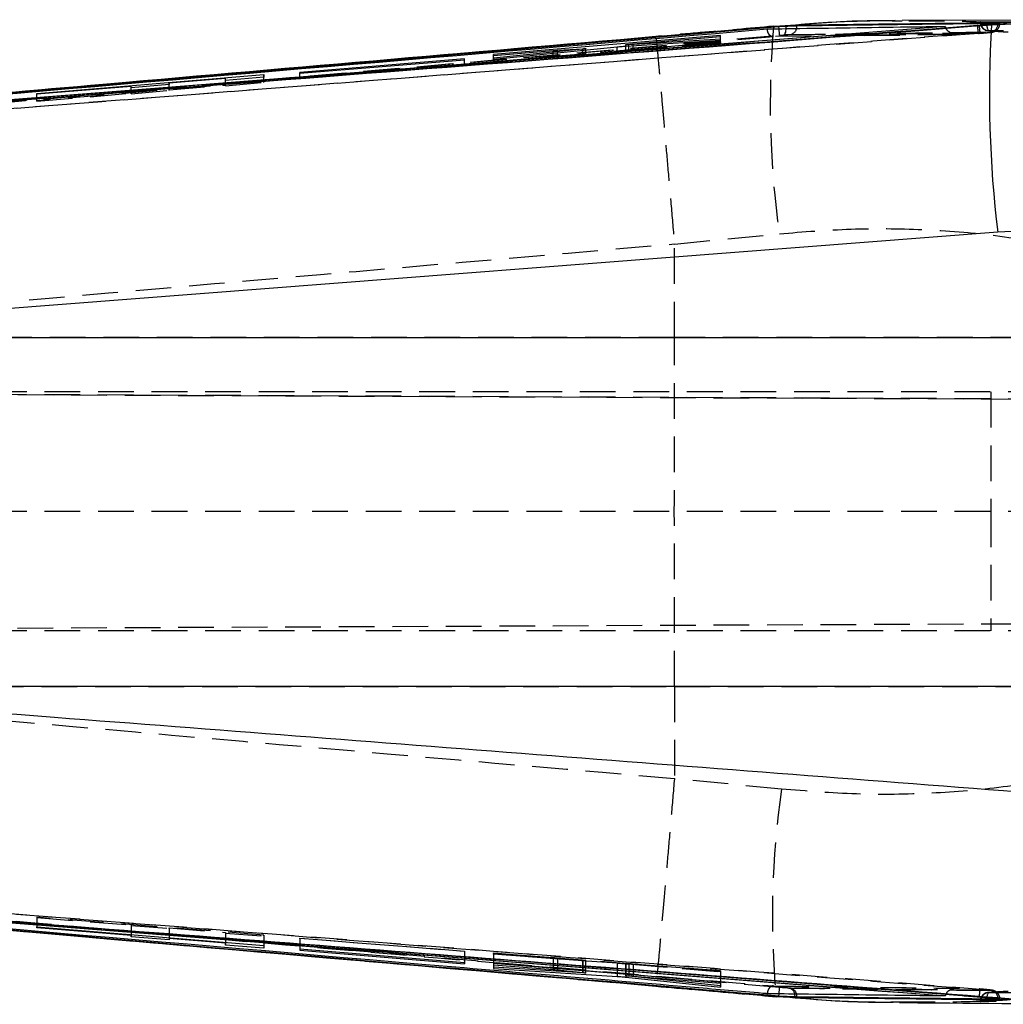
# Model space of a CAD drawing. Extents: x 29 to 398, y 16 to 290.
# Tile 6 of 12: x 212 to 247, y 122 to 157. Entities that reach past the tile are written whole.
import ezdxf

# ---------------------------------------------------------------- set-up
doc = ezdxf.new("R2010")
doc.units = 0
doc.linetypes.add('HIDDEN', pattern=[1.905, 1.27, -0.635])
doc.layers.get('0').update_dxf_attribs({"linetype": 'CONTINUOUS'})

msp = doc.modelspace()

# ---------------------------------------------------------------- linework, layer by layer
at = {"color": 7, "linetype": 'CONTINUOUS'}
for p, q in [((243.410398, 157.099981), (243.165475, 157.102177)), ((250.424799, 157.149743), (243.410569, 157.121221)), ((246.593561, 156.970391), (250.445251, 157.150701)), ((246.871185, 157.035787), (246.824291, 157.036109)), ((239.027914, 156.908784), (195.747946, 153.150157)), ((239.027914, 156.899944), (195.747946, 153.148769)), ((244.947356, 156.913035), (196.708661, 153.127337)), ((238.855843, 156.909984), (234.650854, 156.545742)), ((238.839981, 156.918161), (238.675338, 156.903807)), ((238.855843, 156.909984), (238.840107, 156.913014)), ((239.063103, 156.911766), (238.855843, 156.909984)), ((239.063103, 156.911766), (239.027914, 156.908784)), ((239.286896, 156.911671), (239.027914, 156.899944)), ((239.027914, 156.908784), (239.027914, 156.899944)), ((239.670094, 156.923441), (239.670094, 156.94857)), ((244.947356, 156.913035), (244.948428, 156.903932)), ((246.090446, 156.954592), (246.153545, 156.959551)), ((246.153545, 156.959551), (246.258151, 156.968011)), ((246.593561, 156.970391), (246.258151, 156.968011)), ((236.945089, 156.588912), (228.874851, 155.910194)), ((233.580191, 156.209035), (236.946065, 156.416258)), ((236.945797, 156.462476), (233.686056, 156.259863)), ((233.845797, 156.28786), (236.94532, 156.546775)), ((234.650854, 156.545742), (234.650988, 156.547938)), ((236.94532, 156.546775), (236.945089, 156.588912)), ((236.945089, 156.546757), (236.945089, 156.588912)), ((236.946065, 156.416258), (236.945797, 156.462476)), ((236.945797, 156.416241), (236.945797, 156.462476)), ((228.87506, 155.872604), (230.990041, 156.049294)), ((232.03506, 156.103613), (228.875567, 155.78647)), ((228.87582, 155.744007), (233.267721, 156.183347)), ((231.152166, 156.061351), (232.04745, 156.117564)), ((232.03506, 156.06004), (232.03506, 156.103613)), ((232.160244, 156.072563), (232.160244, 156.120354)), ((233.569015, 156.256858), (233.569015, 156.208295)), ((227.844593, 155.760327), (221.976046, 155.27271)), ((221.976247, 155.241839), (227.844809, 155.725857)), ((227.844809, 155.725857), (227.844593, 155.760327)), ((227.844593, 155.725839), (227.844593, 155.760327)), ((228.874851, 155.910194), (228.87506, 155.872604)), ((228.875567, 155.78647), (228.87582, 155.744007)), ((221.976046, 155.27271), (221.976247, 155.241839)), ((212.62512, 154.524837), (220.695433, 155.201593)), ((219.335359, 155.056524), (217.325945, 154.889493)), ((219.335568, 154.991176), (219.335359, 155.056524)), ((220.695731, 155.102207), (219.335568, 154.991176)), ((220.695433, 155.201593), (220.695731, 155.102207)), ((220.695433, 155.102183), (220.695433, 155.201593)), ((215.982881, 154.777866), (212.625217, 154.498845)), ((215.983045, 154.728231), (215.982881, 154.777866)), ((217.326116, 154.838097), (215.983045, 154.728231)), ((217.325945, 154.889493), (217.326116, 154.838097)), ((217.325945, 154.838083), (217.325945, 154.889493)), ((212.625217, 154.498845), (212.62512, 154.524837)), ((250.210826, 149.74022), (246.814024, 149.58746)), ((246.814024, 149.58746), (198.409621, 145.841552)), ((198.409621, 145.841552), (250.196014, 145.841552)), ((250.196014, 133.421335), (198.888984, 133.421335)), ((212.625329, 124.832234), (212.625418, 124.857627)), ((215.982993, 124.55696), (212.625329, 124.832234)), ((212.625418, 124.857627), (220.695731, 124.201682)), ((215.982821, 124.505826), (215.982993, 124.55696)), ((217.325885, 124.393839), (215.982821, 124.505826)), ((215.982993, 124.584728), (215.982993, 124.55696)), ((217.325885, 124.475579), (217.325885, 124.393839)), ((217.326057, 124.446785), (217.325885, 124.393839)), ((217.326057, 124.475565), (217.326057, 124.446785)), ((219.335471, 124.281881), (217.326057, 124.446785)), ((219.335269, 124.214131), (219.335471, 124.281881)), ((220.695433, 124.10036), (219.335269, 124.214131)), ((219.335471, 124.312242), (219.335471, 124.281881)), ((220.695433, 124.201706), (220.695433, 124.10036)), ((220.695731, 124.201682), (220.695433, 124.10036)), ((227.844682, 123.578999), (221.976135, 124.061699)), ((221.976135, 124.061699), (221.976158, 124.030203)), ((221.976158, 124.061697), (221.976158, 124.030203)), ((221.976158, 124.030203), (227.844719, 123.543805)), ((227.844719, 123.543805), (227.844682, 123.578999)), ((236.945484, 122.894663), (228.875246, 123.551969)), ((228.875246, 123.551969), (228.875276, 123.515345)), ((228.875276, 123.551965), (228.875276, 123.515345)), ((228.875276, 123.515345), (230.99025, 123.341966)), ((232.035112, 123.223249), (228.875336, 123.427261)), ((228.875336, 123.427261), (228.875365, 123.381559)), ((228.875365, 123.427259), (228.875365, 123.381559)), ((228.875365, 123.381559), (233.267662, 123.098405)), ((231.152375, 123.327199), (232.047569, 123.235254)), ((232.047569, 123.293588), (232.047569, 123.235254)), ((232.159328, 123.218985), (232.142132, 123.21825)), ((232.160326, 123.219814), (232.160326, 123.284405)), ((233.569194, 123.169655), (233.569194, 123.122241)), ((233.580102, 123.168767), (233.580102, 123.123752)), ((233.580131, 123.072339), (236.945678, 122.71834)), ((236.945626, 122.767402), (233.686198, 123.106251)), ((233.846005, 123.10773), (236.945536, 122.853339)), ((234.651979, 122.755205), (238.94265, 122.384014)), ((236.945536, 122.853339), (236.945484, 122.894663)), ((236.945678, 122.71834), (236.945626, 122.767402)), ((238.662619, 122.398492), (238.925565, 122.375425)), ((238.94265, 122.384014), (239.174385, 122.381099)), ((239.027914, 122.402148), (239.027914, 122.393096)), ((239.027914, 122.393096), (239.174385, 122.381099)), ((239.603173, 122.379784), (239.670094, 122.378731)), ((239.670094, 122.352926), (239.670094, 122.378731)), ((244.948458, 122.410277), (244.947356, 122.400964)), ((243.093629, 122.188432), (243.315835, 122.189894)), ((246.795144, 122.293714), (247.342747, 122.288019)), ((246.824291, 122.2714), (246.886682, 122.273563))]:
    msp.add_line(p, q, dxfattribs=at)
at = {"color": 7, "linetype": 'HIDDEN'}
for p, q in [((246.194359, 157.071672), (246.194359, 157.058483)), ((246.368315, 157.058483), (246.194359, 157.058483)), ((246.222508, 157.073079), (246.222508, 157.058483)), ((246.437114, 157.054678), (246.368315, 157.058483)), ((246.824291, 157.015475), (246.764507, 157.014743)), ((246.890035, 157.013265), (246.890035, 157.032443)), ((246.125292, 156.662561), (195.799616, 152.744403)), ((239.455264, 156.944186), (238.841791, 156.896437)), ((239.455264, 156.944186), (238.855843, 156.909984)), ((246.124957, 156.66239), (246.125292, 156.662561)), ((246.188086, 156.667465), (246.125292, 156.662561)), ((246.187751, 156.667298), (246.188086, 156.667465)), ((246.318665, 156.67811), (246.188086, 156.667465)), ((195.773606, 152.845466), (239.052762, 156.596717)), ((234.651376, 156.547969), (207.126018, 154.159379)), ((228.874851, 155.663516), (236.945089, 156.358583)), ((236.946065, 156.313634), (233.580191, 156.042626)), ((233.686056, 156.063177), (236.945797, 156.325903)), ((236.94532, 156.347832), (233.845797, 156.080877)), ((236.945089, 156.358583), (236.945089, 156.546757)), ((236.945089, 156.358583), (236.94532, 156.347832)), ((236.94532, 156.347832), (236.94532, 156.546775)), ((236.945797, 156.325903), (236.945797, 156.416241)), ((236.945797, 156.325903), (236.946065, 156.313634)), ((236.946065, 156.313634), (236.946065, 156.416258)), ((242.078897, 156.593487), (238.831532, 156.546347)), ((239.052762, 156.596717), (239.200745, 156.608444)), ((242.067386, 156.58816), (245.438118, 156.634074)), ((245.45544, 156.639593), (242.078897, 156.593487)), ((230.990041, 155.834919), (230.990041, 156.049294)), ((231.152166, 155.84847), (231.152166, 156.061351)), ((232.03506, 155.915806), (232.03506, 156.06004)), ((232.04745, 155.920457), (232.04745, 156.117564)), ((232.142058, 155.926071), (232.142058, 156.070743)), ((232.160244, 155.928312), (232.160244, 156.072563)), ((233.267721, 156.015761), (233.267721, 156.183347)), ((233.569015, 156.208295), (233.569015, 156.055044)), ((233.579923, 156.056408), (233.579923, 156.259812)), ((233.580191, 156.042626), (233.580191, 156.209035)), ((233.686056, 156.063177), (233.686056, 156.215552)), ((233.845797, 156.080877), (233.845797, 156.28786)), ((227.844593, 155.556286), (227.844593, 155.725839)), ((227.844809, 155.546006), (227.844809, 155.725857)), ((228.874851, 155.663516), (228.874851, 155.910194)), ((228.87506, 155.652762), (228.874851, 155.663516)), ((228.87506, 155.652762), (228.87506, 155.872604)), ((230.990041, 155.834919), (228.87506, 155.652762)), ((228.875567, 155.627519), (228.875567, 155.78647)), ((228.87582, 155.614751), (228.875567, 155.627519)), ((228.87582, 155.614751), (228.87582, 155.744007)), ((232.04745, 155.920457), (231.152166, 155.84847)), ((221.976046, 155.050845), (221.976046, 155.27271)), ((227.844809, 155.546006), (221.976247, 155.040562)), ((227.844593, 155.556286), (227.844809, 155.546006)), ((220.695433, 154.952429), (212.62512, 154.25735)), ((219.335359, 154.824517), (219.335359, 155.056524)), ((219.335568, 154.801241), (219.335568, 154.991176)), ((219.335568, 154.801241), (220.695731, 154.918389)), ((220.695433, 154.952429), (220.695433, 155.102183)), ((220.695731, 154.918389), (220.695433, 154.952429)), ((220.695731, 154.918389), (220.695731, 155.102207)), ((221.976247, 155.040562), (221.976046, 155.050845)), ((221.976247, 155.040562), (221.976247, 155.241839)), ((215.982881, 154.535774), (215.982881, 154.777866)), ((215.983045, 154.516618), (215.983045, 154.728231)), ((215.983045, 154.516618), (217.326116, 154.632294)), ((217.325945, 154.651449), (217.325945, 154.838083)), ((217.325945, 154.651449), (219.335359, 154.824517)), ((217.326116, 154.632294), (217.325945, 154.651449)), ((217.326116, 154.632294), (217.326116, 154.838097)), ((219.335359, 154.824517), (219.335568, 154.801241)), ((212.62512, 154.25735), (212.62512, 154.524837)), ((212.62512, 154.25735), (212.625217, 154.246586)), ((212.625217, 154.246586), (215.982881, 154.535774)), ((212.625217, 154.246586), (212.625217, 154.498845)), ((215.982881, 154.535774), (215.983045, 154.516618)), ((235.309262, 149.16417), (239.045319, 149.531847)), ((235.307973, 145.841552), (235.309262, 149.16417)), ((235.309009, 149.170182), (235.309262, 149.16417)), ((235.307973, 145.841552), (197.163608, 145.841552)), ((249.733601, 145.841552), (235.307973, 145.841552)), ((254.1718, 143.901237), (187.174786, 143.901237)), ((187.175434, 143.912785), (276.735585, 143.522003)), ((263.690558, 143.578928), (187.175438, 143.91279)), ((246.57118, 143.901237), (246.57118, 139.651237)), ((254.1718, 139.651237), (187.046744, 139.651237)), ((246.57118, 139.651237), (246.57118, 135.401237)), ((187.173043, 135.389679), (276.910004, 135.781233)), ((187.173046, 135.389674), (264.327761, 135.726327)), ((254.1718, 135.401237), (187.172421, 135.401237)), ((197.546114, 133.421335), (235.307973, 133.421335)), ((235.307973, 133.421335), (235.309247, 130.136697)), ((235.307973, 133.421335), (249.733601, 133.421335)), ((235.309247, 130.136697), (235.308994, 130.130695)), ((239.120733, 129.762051), (235.309247, 130.136697)), ((212.625418, 125.200831), (212.625329, 125.190407)), ((212.625329, 125.190407), (215.982993, 124.927472)), ((212.625329, 125.190407), (212.625329, 124.832234)), ((212.625418, 125.200831), (212.625418, 124.857627)), ((220.695731, 124.568855), (212.625418, 125.200831)), ((215.982993, 124.927472), (215.982821, 124.908921)), ((215.982821, 124.908921), (217.325885, 124.803747)), ((215.982821, 124.908921), (215.982821, 124.505826)), ((215.982993, 124.927472), (215.982993, 124.584728)), ((217.325885, 124.803747), (217.326057, 124.822298)), ((217.325885, 124.803747), (217.325885, 124.475579)), ((217.326057, 124.822298), (219.335471, 124.664943)), ((217.326057, 124.822298), (217.326057, 124.475565)), ((219.335471, 124.664943), (219.335269, 124.642404)), ((219.335269, 124.642404), (220.695433, 124.53589)), ((219.335269, 124.642404), (219.335269, 124.214131)), ((219.335471, 124.664943), (219.335471, 124.312242)), ((220.695433, 124.53589), (220.695731, 124.568855)), ((220.695433, 124.53589), (220.695433, 124.201706)), ((220.695731, 124.568855), (220.695731, 124.201682)), ((221.976135, 124.457083), (221.976135, 124.061699)), ((221.976158, 124.447107), (221.976135, 124.457083)), ((221.976135, 124.457083), (227.844682, 123.997519)), ((221.976158, 124.447107), (221.976158, 124.061697)), ((227.844719, 123.987544), (221.976158, 124.447107)), ((227.844682, 123.997519), (227.844719, 123.987544)), ((227.844682, 123.997519), (227.844682, 123.578999)), ((227.844719, 123.987544), (227.844719, 123.543805)), ((228.875276, 123.922775), (228.875246, 123.933209)), ((228.875246, 123.933209), (228.875246, 123.551969)), ((228.875246, 123.933209), (236.945484, 123.301232)), ((228.875276, 123.922775), (228.875276, 123.551965)), ((230.99025, 123.757152), (228.875276, 123.922775)), ((228.875365, 123.885896), (228.875336, 123.898283)), ((228.875336, 123.898283), (232.035112, 123.666499)), ((228.875336, 123.898283), (228.875336, 123.427261)), ((233.267662, 123.563966), (228.875365, 123.885896)), ((228.875365, 123.885896), (228.875365, 123.427259)), ((230.99025, 123.757152), (230.99025, 123.379706)), ((232.047569, 123.668995), (231.152375, 123.744056)), ((231.152375, 123.744056), (231.152375, 123.366501)), ((232.035112, 123.666499), (232.035112, 123.223249)), ((232.047569, 123.668995), (232.047569, 123.293588)), ((232.142132, 123.659136), (232.142132, 123.21825)), ((232.160326, 123.284405), (232.160326, 123.658553)), ((233.267662, 123.563966), (233.267662, 123.194214)), ((233.569194, 123.552928), (233.569194, 123.169655)), ((233.580102, 123.552822), (233.580102, 123.168767)), ((236.945678, 123.257607), (233.580131, 123.539452)), ((233.580131, 123.539452), (233.580131, 123.119894)), ((233.686198, 123.542216), (236.945626, 123.269515)), ((233.686198, 123.542216), (233.686198, 123.106251)), ((236.945536, 123.290798), (233.846005, 123.533521)), ((233.846005, 123.533521), (233.846005, 123.14711)), ((236.945484, 123.301232), (236.945536, 123.290798)), ((236.945484, 123.301232), (236.945484, 122.894663)), ((236.945536, 123.290798), (236.945536, 122.853339)), ((236.945626, 123.269515), (236.945678, 123.257607)), ((236.945626, 123.269515), (236.945626, 122.767402)), ((236.945678, 123.257607), (236.945678, 122.71834)), ((239.419606, 122.681962), (239.381407, 122.683011)), ((238.927756, 122.397564), (239.422191, 122.356219)), ((238.94265, 122.384014), (239.422191, 122.356219)), ((246.607561, 122.600183), (246.572037, 122.598905)), ((246.194359, 122.222338), (246.194359, 122.210318)), ((246.350091, 122.222338), (246.194359, 122.222338)), ((246.222508, 122.222338), (246.222508, 122.208616)), ((246.350091, 122.222338), (246.437099, 122.226913)), ((246.777553, 122.296032), (246.824291, 122.29551)), ((246.824291, 122.29551), (246.886257, 122.296799)), ((246.886257, 122.296799), (246.881511, 122.298339))]:
    msp.add_line(p, q, dxfattribs=at)
at = {"color": 8, "linetype": 'CONTINUOUS'}
for p, q in [((232.142058, 156.070743), (232.142058, 156.116286)), ((233.686056, 156.215552), (233.686056, 156.259863)), ((230.99025, 123.379706), (230.99025, 123.341966)), ((231.152375, 123.366501), (231.152375, 123.327199)), ((233.267662, 123.194214), (233.267662, 123.098405)), ((233.580131, 123.119894), (233.580131, 123.072339)), ((233.846005, 123.14711), (233.846005, 123.10773)), ((238.926206, 122.380842), (238.94265, 122.384014))]:
    msp.add_line(p, q, dxfattribs=at)
at = {"color": 8, "linetype": 'CONTINUOUS', "flags": 128}
for points in [[(239.034061, 156.827707), (239.032846, 156.841986), (239.027914, 156.899944)], [(239.287969, 156.83187), (239.288483, 156.854708), (239.286896, 156.911671)], [(239.659112, 156.837642), (239.665505, 156.867355), (239.670094, 156.923441)], [(239.027914, 122.402148), (239.032839, 122.460082), (239.034225, 122.476507)], [(239.603173, 122.379784), (239.599664, 122.435859), (239.593473, 122.468915)], [(239.670094, 122.378731), (239.665505, 122.434728), (239.658136, 122.468052)]]:
    msp.add_lwpolyline(points, dxfattribs=at)
at = {"color": 7, "linetype": 'HIDDEN', "flags": 128}
msp.add_lwpolyline([(239.200745, 156.608444), (239.221048, 156.617345), (239.239704, 156.636685), (239.256058, 156.66578), (239.269529, 156.703595), (239.279639, 156.748792), (239.286032, 156.799765), (239.287969, 156.83187)], dxfattribs=at)
at = {"color": 7, "linetype": 'HIDDEN'}
for centre, radius, start, end in [((246.498856, 157.058483), 0.3045, 180, 267.0299612), ((246.515357, 157.045875), 0.293121, 177.534826, 263.9380859), ((246.827051, 156.962219), 0.400748, 166.6608451, 211.2380492), ((246.531316, 157.002648), 0.293256, 277.3266716, 2.5067578), ((271.182269, 154.118755), 32.462645, 175.0620904, 188.1229656), ((220.137788, 155.181614), 18.967835, 4.2785482, 4.9785837), ((239.380155, 156.904313), 0.286814, 277.7888784, 346.5585269), ((247.983002, 157.029977), 1.894057, 182.2810047, 191.1906263), ((248.046296, 157.032952), 1.894174, 182.2208436, 191.1303479), ((270.52267, 125.241304), 31.72568, 171.8077608, 185.1729484), ((225.090531, 123.718332), 13.998883, 354.9106689, 355.8504575), ((239.336538, 122.426492), 0.260413, 9.3755478, 80.0785295), ((239.383386, 122.401627), 0.282666, 13.5915014, 82.6380842), ((247.943118, 122.290954), 1.790733, 168.5053844, 177.9187099), ((246.498856, 122.222337), 0.3045, 92.7540872, 180), ((246.515761, 122.234512), 0.293506, 95.8859932, 182.3772165), ((246.824902, 122.317759), 0.398301, 148.3988085, 193.1843924), ((246.530816, 122.308068), 0.293744, 357.5497925, 81.9330749), ((246.581575, 122.29661), 0.304683, 0.0354839, 85.1073093)]:
    msp.add_arc(centre, radius, start, end, dxfattribs=at)
at = {"color": 7, "linetype": 'CONTINUOUS'}
msp.add_arc((287.685861, 154.502696), 41.166328, 176.5633733, 186.8574438, dxfattribs=at)
at = {"color": 7, "linetype": 'HIDDEN'}
for centre, major_axis, ratio, start_param, end_param in [((230.990043, 155.832761), (0.2752, 0.023704), 0.00778585, 0.940156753, 1.570144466), ((231.880312, 155.904308), (0.279997, 0.024117), 0.00778585, 5.297299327, 5.919481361), ((230.990217, 123.755065), (0.2752, -0.021552), 0.007549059, 0.941281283, 1.571268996), ((231.880396, 123.680388), (0.279997, -0.021927), 0.007549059, 5.298423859, 5.920605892)]:
    msp.add_ellipse(centre, major_axis=major_axis, ratio=ratio, start_param=start_param, end_param=end_param, dxfattribs=at)
at = {"color": 7, "linetype": 'CONTINUOUS'}
for points, knots in [([(243.164521, 157.116333), (242.365104, 157.105523), (241.128363, 157.0888), (239.892335, 156.981964), (239.455264, 156.944186)], [0, 0, 0, 0, 0.64639067, 1, 1, 1, 1]), ([(246.824291, 157.036109), (245.631895, 157.022646), (243.247102, 156.995719), (240.862431, 156.964286), (239.670094, 156.94857)], [0, 0, 0, 0, 0.499999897, 1, 1, 1, 1]), ([(246.462357, 156.985538), (246.470977, 156.986304), (246.552339, 156.993534), (246.693878, 157.0067), (246.82961, 157.02132), (246.89403, 157.030091), (246.883788, 157.03199), (246.88134, 157.032443)], [0, 0, 0, 0, 0.034585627, 0.3264416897, 0.6179640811, 0.9087007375, 1, 1, 1, 1]), ([(195.76503, 153.044363), (195.967293, 153.059819), (196.97861, 153.137103), (201.226103, 153.462225), (217.799897, 154.73739), (233.563052, 155.972789), (246.090446, 156.954592)], [0, 0, 0, 0, 0.012056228, 0.06028108, 0.253180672, 1, 1, 1, 1]), ([(196.67225, 153.218242), (196.790098, 153.228531), (197.716864, 153.309437), (201.87935, 153.672213), (215.740631, 154.873007), (228.794533, 155.985388), (238.612186, 156.821994)], [0, 0, 0, 0, 0.008430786, 0.066300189, 0.297777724, 1, 1, 1, 1]), ([(244.948428, 156.903932), (244.947616, 156.903868), (236.899811, 156.270134), (220.820566, 154.999184), (204.740787, 153.749484), (196.708661, 153.125238)], [0, 0, 0, 0, 0.0000505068, 0.5005080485, 1, 1, 1, 1]), ([(198.211182, 153.229802), (199.0312, 153.292432), (215.158481, 154.524182), (231.286037, 155.779193), (246.593561, 156.970391)], [0, 0, 0, 0, 0.050846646, 1, 1, 1, 1]), ([(238.612186, 156.821994), (238.657041, 156.822677), (239.042996, 156.828557), (240.793403, 156.854902), (242.860263, 156.88458), (244.586056, 156.908109), (244.947356, 156.913035)], [0, 0, 0, 0, 0.0212418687, 0.1827759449, 0.8289120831, 1, 1, 1, 1]), ([(239.670094, 156.94857), (239.629509, 156.947468), (239.548342, 156.945264), (239.348734, 156.933672), (239.17757, 156.921256), (239.08084, 156.913237), (239.063103, 156.911766)], [0, 0, 0, 0, 0.3099376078, 0.619855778, 0.9302926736, 1, 1, 1, 1]), ([(239.670094, 156.923441), (239.629563, 156.922773), (239.548529, 156.921438), (239.397756, 156.916187), (239.305976, 156.912448), (239.286896, 156.911671)], [0, 0, 0, 0, 0.442184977, 0.884038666, 1, 1, 1, 1]), ([(246.258151, 156.968011), (246.290724, 156.97074), (246.360831, 156.976615), (246.426955, 156.982427), (246.462357, 156.985538)], [0, 0, 0, 0, 0.464608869, 1, 1, 1, 1]), ([(234.650854, 156.545742), (227.945236, 155.969644), (218.769417, 155.181325), (206.058432, 154.060299), (200.051495, 153.532371), (196.514312, 153.221501)], [0, 0, 0, 0, 0.527434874, 0.721730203, 1, 1, 1, 1]), ([(230.990041, 156.049294), (231.02126, 156.051826), (231.079492, 156.056548), (231.129136, 156.059829), (231.152166, 156.061351)], [0, 0, 0, 0, 0.536106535, 1, 1, 1, 1]), ([(232.142058, 156.116286), (232.12817, 156.11432), (232.102569, 156.110695), (232.056252, 156.105836), (232.03506, 156.103613)], [0, 0, 0, 0, 0.542452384, 1, 1, 1, 1]), ([(232.04745, 156.117564), (232.071222, 156.118944), (232.118769, 156.121703), (232.140299, 156.121796), (232.151065, 156.121843)], [0, 0, 0, 0, 0.499967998, 1, 1, 1, 1]), ([(232.157398, 156.120354), (232.1583, 156.120221), (232.162419, 156.119612), (232.150988, 156.117745), (232.142058, 156.116286)], [0, 0, 0, 0, 0.2187520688, 1, 1, 1, 1]), ([(233.267721, 156.183347), (233.295454, 156.186057), (233.350916, 156.191478), (233.446303, 156.199522), (233.524758, 156.205447), (233.565681, 156.208096), (233.580191, 156.209035)], [0, 0, 0, 0, 0.281517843, 0.56301153, 0.845061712, 1, 1, 1, 1]), ([(233.686056, 156.259863), (233.662403, 156.258487), (233.615095, 156.255734), (233.575297, 156.25493), (233.56439, 156.256452), (233.57547, 156.258849), (233.579923, 156.259812)], [0, 0, 0, 0, 0.272824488, 0.545686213, 0.817443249, 1, 1, 1, 1]), ([(233.579923, 156.259812), (233.591472, 156.261624), (233.614569, 156.265246), (233.683306, 156.272909), (233.763295, 156.280765), (233.820114, 156.285651), (233.845797, 156.28786)], [0, 0, 0, 0, 0.2609622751, 0.5218814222, 0.7838923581, 1, 1, 1, 1]), ([(198.888984, 133.421335), (203.676668, 133.055871), (219.901375, 131.817369), (236.124592, 130.558389), (247.560565, 129.670917)], [0, 0, 0, 0, 0.295086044, 1, 1, 1, 1]), ([(246.153567, 122.355988), (245.951331, 122.371807), (244.940143, 122.450898), (240.693133, 122.78288), (224.100074, 124.078529), (208.314522, 125.29064), (195.765104, 126.254262)], [0, 0, 0, 0, 0.012041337, 0.060207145, 0.252870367, 1, 1, 1, 1]), ([(196.708661, 126.173535), (204.740808, 125.551434), (220.820559, 124.306034), (236.899793, 123.042498), (244.947636, 122.410342), (244.948458, 122.410277)], [0, 0, 0, 0, 0.499493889, 0.999948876, 1, 1, 1, 1]), ([(196.708661, 126.171404), (204.797155, 125.543344), (220.877292, 124.294746), (236.956283, 123.029685), (244.947356, 122.400964)], [0, 0, 0, 0, 0.503011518, 1, 1, 1, 1]), ([(195.747946, 126.148247), (202.960562, 125.515824), (217.385814, 124.250975), (231.813874, 123.018424), (239.027914, 122.402148)], [0, 0, 0, 0, 0.499999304, 1, 1, 1, 1]), ([(195.747946, 126.146812), (202.960522, 125.512691), (217.385696, 124.244446), (231.813834, 123.010213), (239.027914, 122.393096)], [0, 0, 0, 0, 0.499999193, 1, 1, 1, 1]), ([(238.612186, 122.480925), (238.558642, 122.485469), (237.696009, 122.558668), (233.597041, 122.906639), (219.669666, 124.090516), (206.553011, 125.224674), (196.672257, 126.079033)], [0, 0, 0, 0, 0.003829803, 0.06169996, 0.293180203, 1, 1, 1, 1]), ([(196.897734, 126.041343), (202.672306, 125.532038), (215.25572, 124.422208), (227.841731, 123.340509), (234.651979, 122.755205)], [0, 0, 0, 0, 0.458903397, 1, 1, 1, 1]), ([(247.342747, 122.288019), (235.910779, 123.174111), (219.693899, 124.431083), (203.477343, 125.668001), (198.692527, 126.032963)], [0, 0, 0, 0, 0.704942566, 1, 1, 1, 1]), ([(230.99025, 123.341966), (231.021554, 123.339324), (231.079836, 123.334404), (231.129422, 123.329479), (231.152375, 123.327199)], [0, 0, 0, 0, 0.537117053, 1, 1, 1, 1]), ([(232.142132, 123.21825), (232.128315, 123.218571), (232.102735, 123.219167), (232.056412, 123.221963), (232.035112, 123.223249)], [0, 0, 0, 0, 0.540174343, 1, 1, 1, 1]), ([(232.047569, 123.235254), (232.070811, 123.232733), (232.117299, 123.227692), (232.155341, 123.222235), (232.156746, 123.220539), (232.157346, 123.219814)], [0, 0, 0, 0, 0.363999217, 0.728063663, 1, 1, 1, 1]), ([(233.267662, 123.098405), (233.295336, 123.096539), (233.350678, 123.092806), (233.445774, 123.085085), (233.524305, 123.078002), (233.565386, 123.073835), (233.580131, 123.072339)], [0, 0, 0, 0, 0.28034387, 0.560629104, 0.842295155, 1, 1, 1, 1]), ([(233.686198, 123.106251), (233.662455, 123.108802), (233.614965, 123.113904), (233.575187, 123.119697), (233.564621, 123.122991), (233.575718, 123.123536), (233.580102, 123.123752)], [0, 0, 0, 0, 0.274353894, 0.548770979, 0.821763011, 1, 1, 1, 1]), ([(233.580102, 123.123752), (233.591592, 123.123647), (233.614573, 123.123438), (233.68291, 123.119731), (233.76291, 123.114343), (233.819925, 123.109805), (233.846005, 123.10773)], [0, 0, 0, 0, 0.259866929, 0.519707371, 0.780302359, 1, 1, 1, 1]), ([(244.947356, 122.400964), (244.944855, 122.400994), (244.601202, 122.405089), (242.893152, 122.425142), (240.783868, 122.451715), (239.015815, 122.475496), (238.612186, 122.480925)], [0, 0, 0, 0, 0.001184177, 0.162718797, 0.808857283, 1, 1, 1, 1]), ([(239.027914, 122.402148), (239.107611, 122.398417), (239.26709, 122.390951), (239.468696, 122.383289), (239.561784, 122.380862), (239.603173, 122.379784)], [0, 0, 0, 0, 0.356828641, 0.714031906, 1, 1, 1, 1]), ([(239.174385, 122.381099), (239.250508, 122.375484), (239.402761, 122.364255), (239.573016, 122.355266), (239.641031, 122.353627), (239.670094, 122.352926)], [0, 0, 0, 0, 0.364121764, 0.728278, 1, 1, 1, 1]), ([(239.422191, 122.356219), (239.80044, 122.321671), (241.023288, 122.20998), (242.24731, 122.189681), (243.09272, 122.17566)], [0, 0, 0, 0, 0.309317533, 1, 1, 1, 1]), ([(239.670094, 122.352926), (240.862431, 122.338485), (243.247103, 122.309602), (245.631895, 122.284134), (246.824291, 122.2714)], [0, 0, 0, 0, 0.500000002, 1, 1, 1, 1]), ([(246.470917, 122.328825), (246.394827, 122.335712), (246.291238, 122.345086), (246.182446, 122.353701), (246.153567, 122.355988)], [0, 0, 0, 0, 0.73454774, 1, 1, 1, 1]), ([(246.795144, 122.293714), (246.788777, 122.29456), (246.741561, 122.300826), (246.639779, 122.312532), (246.520257, 122.324064), (246.470917, 122.328825)], [0, 0, 0, 0, 0.0838506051, 0.6217998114, 1, 1, 1, 1]), ([(243.315954, 122.168295), (243.605063, 122.165683), (246.359024, 122.140796), (249.13431, 122.12164), (251.618248, 122.104496)], [0, 0, 0, 0, 0.10497913, 1, 1, 1, 1]), ([(246.881824, 122.276001), (246.881697, 122.277719), (246.881418, 122.281478), (246.825504, 122.289409), (246.795144, 122.293714)], [0, 0, 0, 0, 0.457025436, 1, 1, 1, 1])]:
    msp.add_open_spline(points, degree=3, knots=knots, dxfattribs=at)
at = {"color": 8, "linetype": 'CONTINUOUS'}
for points, knots in [([(243.165475, 157.102177), (242.894459, 157.106587), (241.66297, 157.126623), (240.422636, 157.024126), (239.455264, 156.944186)], [0, 0, 0, 0, 0.2200719, 1, 1, 1, 1]), ([(246.764507, 157.014743), (245.592039, 157.000767), (243.227174, 156.972579), (240.86243, 156.939912), (239.670094, 156.923441)], [0, 0, 0, 0, 0.49578646, 1, 1, 1, 1]), ([(239.422191, 122.356219), (240.415451, 122.27289), (241.642805, 122.169921), (242.861237, 122.185467), (243.093629, 122.188432)], [0, 0, 0, 0, 0.8092695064, 1, 1, 1, 1]), ([(239.670094, 122.378731), (240.862431, 122.363992), (243.231526, 122.334705), (245.600737, 122.308866), (246.777553, 122.296032)], [0, 0, 0, 0, 0.503287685, 1, 1, 1, 1])]:
    msp.add_open_spline(points, degree=3, knots=knots, dxfattribs=at)
at = {"color": 7, "linetype": 'HIDDEN'}
for points, knots in [([(252.489236, 156.330159), (251.393116, 156.507549), (249.200866, 156.862332), (246.159796, 157.106609), (244.218596, 157.101929), (243.410398, 157.099981)], [0, 0, 0, 0, 0.368548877, 0.737101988, 1, 1, 1, 1]), ([(246.18787, 156.6674), (246.198426, 156.668192), (246.261172, 156.672901), (246.378069, 156.682935), (246.514087, 156.695652), (246.589893, 156.704411), (246.630355, 156.710526), (246.665888, 156.718568), (246.711884, 156.7342), (246.777764, 156.77128), (246.843343, 156.841337), (246.885834, 156.929998), (246.885574, 156.98901), (246.885468, 157.013107)], [0, 0, 0, 0, 0.030927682, 0.183839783, 0.338748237, 0.500907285, 0.574047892, 0.611370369, 0.655822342, 0.724397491, 0.830197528, 0.930660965, 1, 1, 1, 1]), ([(246.368315, 157.058483), (246.33893, 157.060232), (246.280161, 157.063731), (246.218349, 157.068202), (246.203685, 157.07013), (246.196356, 157.071093)], [0, 0, 0, 0, 0.333417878, 0.666830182, 1, 1, 1, 1]), ([(246.198226, 157.071672), (246.197894, 157.072122), (246.197248, 157.072998), (246.214242, 157.073052), (246.222508, 157.073079)], [0, 0, 0, 0, 0.513639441, 1, 1, 1, 1]), ([(246.222508, 157.073079), (246.9239, 157.071974), (248.326684, 157.069763), (251.04539, 157.0634), (253.062726, 157.056354), (254.378658, 157.051759)], [0, 0, 0, 0, 0.257988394, 0.51597679, 1, 1, 1, 1]), ([(246.222508, 157.058483), (247.625292, 157.055176), (250.34399, 157.048768), (253.062726, 157.037453), (254.378658, 157.031976)], [0, 0, 0, 0, 0.515976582, 1, 1, 1, 1]), ([(247.142967, 157.012088), (246.948675, 157.024617), (246.713445, 157.039785), (246.478076, 157.05247), (246.437114, 157.054678)], [0, 0, 0, 0, 0.825965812, 1, 1, 1, 1]), ([(246.462357, 156.985538), (246.510741, 156.988028), (246.630272, 156.99418), (246.779964, 157.002944), (246.879432, 157.010369), (246.904866, 157.015116), (246.851482, 157.015354), (246.824291, 157.015475)], [0, 0, 0, 0, 0.14439962, 0.356733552, 0.568787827, 0.780365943, 1, 1, 1, 1]), ([(238.675338, 156.903807), (237.803874, 156.827453), (236.463095, 156.70998), (235.120721, 156.595066), (234.650847, 156.554842)], [0, 0, 0, 0, 0.64996803, 1, 1, 1, 1]), ([(238.831532, 156.546347), (238.830871, 156.546261), (238.826486, 156.545688), (238.799653, 156.543705), (238.752953, 156.554767), (238.696197, 156.599974), (238.653069, 156.664455), (238.623464, 156.740202), (238.615781, 156.795925), (238.612186, 156.821994)], [0, 0, 0, 0, 0.007094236, 0.047093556, 0.287220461, 0.494903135, 0.676263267, 0.848546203, 1, 1, 1, 1]), ([(246.125292, 156.662561), (245.267434, 156.656336), (242.962422, 156.63961), (240.651567, 156.620464), (239.200745, 156.608444)], [0, 0, 0, 0, 0.372170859, 1, 1, 1, 1]), ([(239.419025, 156.620145), (240.610601, 156.636543), (242.993754, 156.669338), (245.37706, 156.697637), (246.568714, 156.711787)], [0, 0, 0, 0, 0.499999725, 1, 1, 1, 1]), ([(244.948428, 156.903932), (244.9529, 156.884615), (244.963026, 156.840872), (245.01065, 156.773661), (245.108028, 156.697552), (245.263049, 156.644195), (245.388958, 156.635704), (245.45441, 156.639532), (245.45544, 156.639593)], [0, 0, 0, 0, 0.084206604, 0.190691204, 0.358762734, 0.662840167, 0.994691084, 1, 1, 1, 1]), ([(246.124957, 156.66238), (246.139606, 156.663543), (246.160535, 156.665203), (246.18147, 156.666791), (246.187751, 156.667268)], [0, 0, 0, 0, 0.69996613, 1, 1, 1, 1]), ([(254.63545, 156.728221), (253.266663, 156.733781), (250.95465, 156.743172), (248.237637, 156.750689), (246.889421, 156.753537), (246.484403, 156.754393)], [0, 0, 0, 0, 0.503777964, 0.850929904, 1, 1, 1, 1]), ([(246.484403, 156.754393), (246.584125, 156.749073), (246.818212, 156.736583), (247.052162, 156.721644), (247.186449, 156.713069)], [0, 0, 0, 0, 0.426003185, 1, 1, 1, 1]), ([(246.568714, 156.711787), (246.58411, 156.711657), (246.614327, 156.711403), (246.602512, 156.706851), (246.559937, 156.701644), (246.538807, 156.69906)], [0, 0, 0, 0, 0.343527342, 0.674186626, 1, 1, 1, 1]), ([(238.831532, 156.546347), (231.767862, 155.944377), (217.722731, 154.747444), (203.679719, 153.525968), (196.69931, 152.918804)], [0, 0, 0, 0, 0.502926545, 1, 1, 1, 1]), ([(196.720708, 152.821665), (204.752979, 153.446144), (220.998596, 154.70918), (237.242805, 155.991358), (245.45544, 156.639593)], [0, 0, 0, 0, 0.494426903, 1, 1, 1, 1]), ([(234.650988, 156.547938), (234.65096, 156.549226), (234.650916, 156.551289), (234.651353, 156.54766), (234.651517, 156.546298)], [0, 0, 0, 0, 0.624666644, 1, 1, 1, 1]), ([(234.660451, 156.477895), (234.668859, 156.394949), (234.685675, 156.229058), (234.734655, 155.701956), (234.79997, 154.981724), (234.880887, 154.07567), (234.975193, 153.008216), (235.079872, 151.813584), (235.192162, 150.523342), (235.27006, 149.621235), (235.309009, 149.170182)], [0, 0, 0, 0, 0.125001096, 0.250002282, 0.375002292, 0.50000229, 0.625001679, 0.750001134, 0.875000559, 1, 1, 1, 1]), ([(239.200745, 156.608444), (239.211602, 156.609217), (239.263854, 156.612936), (239.349699, 156.618154), (239.395905, 156.619481), (239.419025, 156.620145)], [0, 0, 0, 0, 0.11585398, 0.557606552, 1, 1, 1, 1]), ([(233.580191, 156.042626), (233.552931, 156.040401), (233.498412, 156.035951), (233.403145, 156.027815), (233.324123, 156.020876), (233.282428, 156.017095), (233.267721, 156.015761)], [0, 0, 0, 0, 0.281908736, 0.563808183, 0.846146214, 1, 1, 1, 1]), ([(233.571101, 156.055044), (233.570437, 156.054949), (233.565619, 156.054259), (233.586888, 156.055568), (233.628711, 156.058601), (233.669401, 156.061848), (233.686056, 156.063177)], [0, 0, 0, 0, 0.055970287, 0.406139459, 0.756917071, 1, 1, 1, 1]), ([(233.845797, 156.080877), (233.814384, 156.078147), (233.751557, 156.072687), (233.668663, 156.065166), (233.608512, 156.059467), (233.588694, 156.057346), (233.579923, 156.056408)], [0, 0, 0, 0, 0.264051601, 0.528118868, 0.79113587, 1, 1, 1, 1]), ([(232.147079, 155.927943), (232.134926, 155.927125), (232.112275, 155.925601), (232.067979, 155.922086), (232.04745, 155.920457)], [0, 0, 0, 0, 0.53655958, 1, 1, 1, 1]), ([(232.142058, 155.926071), (232.152887, 155.927244), (232.164589, 155.928512), (232.159471, 155.928326), (232.15909, 155.928312)], [0, 0, 0, 0, 0.925497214, 1, 1, 1, 1]), ([(239.045319, 149.531847), (239.895551, 149.59979), (241.595944, 149.73567), (244.168561, 149.7081), (246.744958, 149.509258), (248.433977, 149.200092), (249.278475, 149.045511)], [0, 0, 0, 0, 0.246010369, 0.492000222, 0.746003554, 1, 1, 1, 1]), ([(197.163608, 145.841552), (203.165169, 146.37198), (215.87907, 147.495658), (228.595391, 148.591584), (235.309009, 149.170182)], [0, 0, 0, 0, 0.472047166, 1, 1, 1, 1]), ([(235.307973, 133.421335), (235.30737, 135.491371), (235.306163, 139.631443), (235.30737, 143.771515), (235.307973, 145.841552)], [0, 0, 0, 0, 0.499999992, 1, 1, 1, 1]), ([(235.308994, 130.130695), (228.490812, 130.717426), (215.902004, 131.800742), (203.315626, 132.91196), (197.546114, 133.421335)], [0, 0, 0, 0, 0.54160663, 1, 1, 1, 1]), ([(235.308994, 130.130695), (235.27011, 129.679636), (235.192343, 128.777518), (235.080237, 127.487261), (234.975742, 126.292613), (234.881588, 125.225145), (234.800818, 124.319077), (234.735614, 123.598835), (234.686715, 123.071727), (234.669936, 122.905831), (234.661546, 122.822883)], [0, 0, 0, 0, 0.124999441, 0.249998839, 0.374998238, 0.499997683, 0.624997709, 0.749997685, 0.874998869, 1, 1, 1, 1]), ([(249.504704, 130.258737), (248.676064, 130.105258), (247.01876, 129.798294), (244.435095, 129.587851), (241.796063, 129.549926), (240.012539, 129.69134), (239.120733, 129.762051)], [0, 0, 0, 0, 0.245832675, 0.49167212, 0.745823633, 1, 1, 1, 1]), ([(195.799698, 126.554204), (204.198268, 125.909122), (220.995347, 124.618962), (237.79067, 123.304855), (246.188302, 122.647803)], [0, 0, 0, 0, 0.500001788, 1, 1, 1, 1]), ([(239.052717, 122.705374), (231.838767, 123.32167), (217.411078, 124.554244), (202.98619, 125.819106), (195.773851, 126.451528)], [0, 0, 0, 0, 0.500007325, 1, 1, 1, 1]), ([(196.699281, 126.378429), (203.679674, 125.771977), (217.722648, 124.551932), (231.767807, 123.357232), (238.831487, 122.756386)], [0, 0, 0, 0, 0.497073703, 1, 1, 1, 1]), ([(245.455344, 122.674795), (237.242726, 123.320146), (220.99848, 124.596626), (204.75291, 125.854958), (196.720627, 126.477114)], [0, 0, 0, 0, 0.505570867, 1, 1, 1, 1]), ([(197.727938, 125.972387), (204.351573, 125.385952), (216.658334, 124.296351), (228.968232, 123.242851), (234.652806, 122.756356)], [0, 0, 0, 0, 0.53821114, 1, 1, 1, 1]), ([(232.142132, 123.659136), (232.150386, 123.658719), (232.166892, 123.657887), (232.151621, 123.659798), (232.111412, 123.663569), (232.067771, 123.667278), (232.047569, 123.668995)], [0, 0, 0, 0, 0.258728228, 0.517435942, 0.776617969, 1, 1, 1, 1]), ([(233.580131, 123.539452), (233.55287, 123.541705), (233.498347, 123.546211), (233.403042, 123.553742), (233.324017, 123.559802), (233.282342, 123.562881), (233.267662, 123.563966)], [0, 0, 0, 0, 0.282120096, 0.564239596, 0.846498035, 1, 1, 1, 1]), ([(233.580102, 123.552822), (233.574391, 123.553037), (233.562969, 123.553468), (233.585617, 123.550994), (233.629154, 123.547037), (233.669656, 123.543614), (233.686198, 123.542216)], [0, 0, 0, 0, 0.270669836, 0.54131576, 0.812657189, 1, 1, 1, 1]), ([(233.846005, 123.533521), (233.814634, 123.535953), (233.751886, 123.540818), (233.669048, 123.546938), (233.608789, 123.551155), (233.588925, 123.552309), (233.580102, 123.552822)], [0, 0, 0, 0, 0.263720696, 0.527490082, 0.790107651, 1, 1, 1, 1]), ([(234.652672, 122.754866), (234.652501, 122.753477), (234.651731, 122.74724), (234.651871, 122.751722), (234.651979, 122.755205)], [0, 0, 0, 0, 0.222749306, 1, 1, 1, 1]), ([(234.651935, 122.74616), (235.631541, 122.66212), (236.969979, 122.547295), (238.304766, 122.429952), (238.662619, 122.398492)], [0, 0, 0, 0, 0.731902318, 1, 1, 1, 1]), ([(238.831487, 122.756386), (238.830826, 122.756474), (238.826377, 122.757064), (238.799469, 122.759037), (238.752735, 122.747955), (238.696028, 122.702727), (238.652944, 122.638245), (238.62342, 122.562556), (238.615763, 122.506917), (238.612186, 122.480925)], [0, 0, 0, 0, 0.007096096, 0.047799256, 0.287839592, 0.495431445, 0.676736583, 0.848984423, 1, 1, 1, 1]), ([(238.831487, 122.756386), (239.913955, 122.742276), (242.12183, 122.713496), (244.329858, 122.687862), (245.455344, 122.674795)], [0, 0, 0, 0, 0.490275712, 1, 1, 1, 1]), ([(239.381407, 122.683011), (239.357757, 122.684089), (239.304543, 122.686516), (239.189312, 122.694179), (239.098247, 122.701642), (239.052717, 122.705374)], [0, 0, 0, 0, 0.285719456, 0.642878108, 1, 1, 1, 1]), ([(239.381407, 122.683011), (241.311752, 122.659773), (243.720473, 122.630776), (246.129187, 122.605252), (246.607561, 122.600183)], [0, 0, 0, 0, 0.801398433, 1, 1, 1, 1]), ([(246.572037, 122.598905), (245.379919, 122.611881), (242.995685, 122.637834), (240.611632, 122.667253), (239.419606, 122.681962)], [0, 0, 0, 0, 0.500000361, 1, 1, 1, 1]), ([(243.315835, 122.189894), (244.156048, 122.18589), (246.1725, 122.17628), (249.330699, 122.421483), (251.60358, 122.792065), (252.740007, 122.977354)], [0, 0, 0, 0, 0.263169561, 0.631588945, 1, 1, 1, 1]), ([(245.455344, 122.674795), (245.454313, 122.674854), (245.389186, 122.678585), (245.263472, 122.670118), (245.108532, 122.616881), (245.010886, 122.540678), (244.963115, 122.473398), (244.952947, 122.429607), (244.948458, 122.410277)], [0, 0, 0, 0, 0.005310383, 0.335581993, 0.640499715, 0.809009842, 0.915695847, 1, 1, 1, 1]), ([(246.887859, 122.297423), (246.888567, 122.301856), (246.894821, 122.340994), (246.872547, 122.409161), (246.830468, 122.485048), (246.778795, 122.536498), (246.72862, 122.56896), (246.685843, 122.586955), (246.654938, 122.595962), (246.627256, 122.602083), (246.581428, 122.609752), (246.494674, 122.620384), (246.343905, 122.635101), (246.223854, 122.645478), (246.161488, 122.649956), (246.152509, 122.650601)], [0, 0, 0, 0, 0.012608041, 0.111323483, 0.190562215, 0.25760812, 0.314319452, 0.360010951, 0.394060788, 0.429289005, 0.494558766, 0.671287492, 0.819701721, 0.974042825, 1, 1, 1, 1]), ([(246.188302, 122.647803), (246.237651, 122.643773), (246.332915, 122.635992), (246.458546, 122.623761), (246.551313, 122.613137), (246.608245, 122.604518), (246.607789, 122.601628), (246.607561, 122.600183)], [0, 0, 0, 0, 0.2124121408, 0.4100402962, 0.6070208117, 0.8035057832, 1, 1, 1, 1]), ([(246.881511, 122.298339), (246.881156, 122.299371), (246.880291, 122.301885), (246.786753, 122.309778), (246.642179, 122.319368), (246.521365, 122.32604), (246.470917, 122.328825)], [0, 0, 0, 0, 0.2036108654, 0.4964164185, 0.789721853, 1, 1, 1, 1]), ([(247.187775, 122.565083), (247.053122, 122.557015), (246.819145, 122.542994), (246.58504, 122.531395), (246.485662, 122.526471)], [0, 0, 0, 0, 0.575494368, 1, 1, 1, 1]), ([(246.485662, 122.526471), (246.570894, 122.52595), (246.997055, 122.523349), (248.78691, 122.512615), (251.002413, 122.500219), (253.294372, 122.48828), (254.222563, 122.483659), (254.639905, 122.481581)], [0, 0, 0, 0, 0.031358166, 0.156790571, 0.65852053, 0.846460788, 1, 1, 1, 1]), ([(246.222508, 122.208616), (246.209168, 122.208771), (246.19203, 122.208971), (246.196809, 122.210074), (246.197868, 122.210318)], [0, 0, 0, 0, 0.7783406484, 1, 1, 1, 1]), ([(246.203143, 122.212047), (246.214584, 122.213186), (246.237476, 122.215466), (246.296169, 122.219263), (246.33759, 122.221625), (246.350091, 122.222338)], [0, 0, 0, 0, 0.410916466, 0.822207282, 1, 1, 1, 1]), ([(254.378658, 122.177551), (253.019302, 122.184416), (251.649532, 122.191333), (248.930762, 122.206246), (247.571428, 122.214323), (246.222508, 122.222338)], [0, 0, 0, 0, 0.500000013, 0.5038302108, 1, 1, 1, 1]), ([(254.378658, 122.161895), (253.019289, 122.169055), (250.300549, 122.183374), (247.581855, 122.200202), (246.222508, 122.208616)], [0, 0, 0, 0, 0.500000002, 1, 1, 1, 1]), ([(246.437099, 122.226913), (246.633986, 122.237262), (246.869318, 122.249632), (247.104513, 122.264454), (247.142937, 122.266876)], [0, 0, 0, 0, 0.8366296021, 1, 1, 1, 1])]:
    msp.add_open_spline(points, degree=3, knots=knots, dxfattribs=at)

doc.saveas('drawing.dxf')
